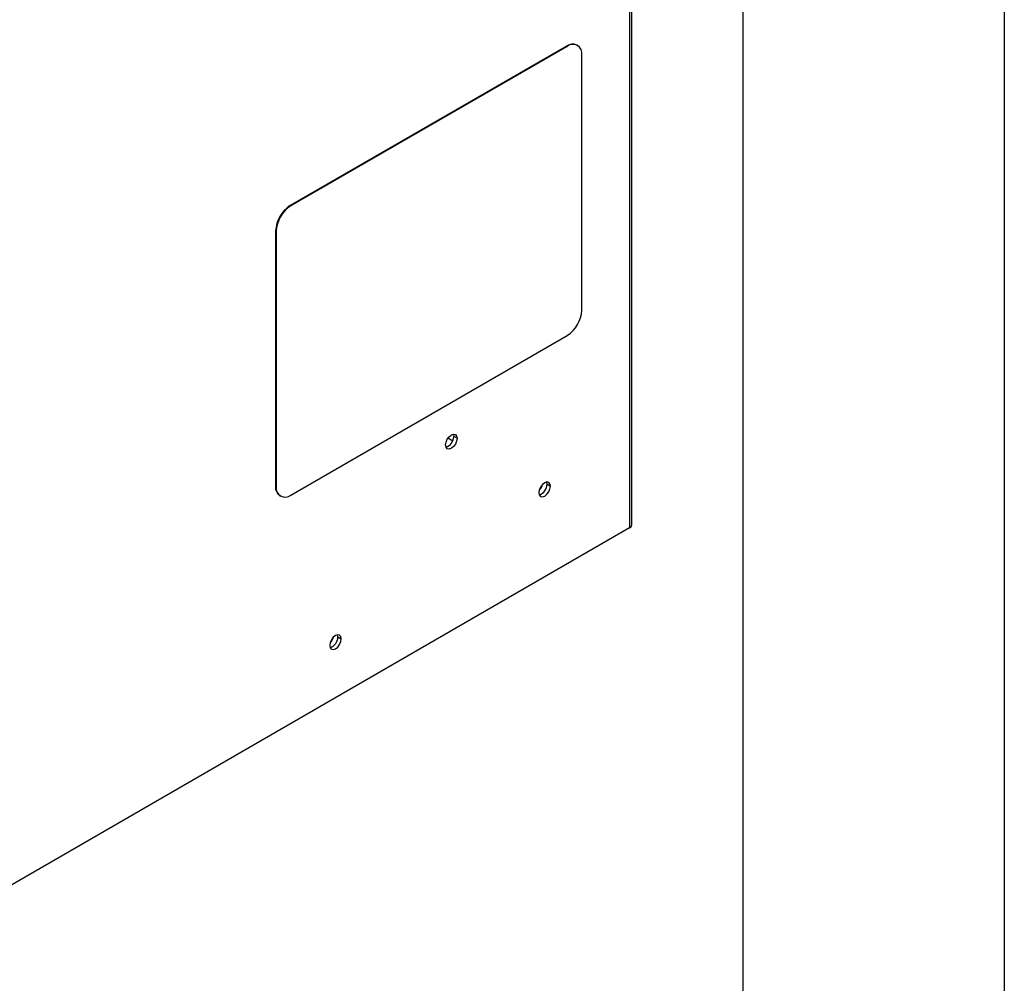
# Model space of a CAD drawing. Header units: millimetres. Extents: x 0 to 1956, y 0 to 1511.
# Tile 10 of 14: x 1788 to 1956, y 915 to 1078. Entities that reach past the tile are written whole.
import ezdxf

# ---------------------------------------------------------------- set-up
doc = ezdxf.new("R2010")
doc.units = ezdxf.units.MM
doc.header["$LTSCALE"] = 7
doc.layers.add('TEXT', color=140, linetype='Continuous', lineweight=25)

msp = doc.modelspace()

# ---------------------------------------------------------------- linework, layer by layer
at = {"color": 7, "linetype": 'Continuous'}
msp.add_line((1955.82, 1511.32), (1955.82, 0.02), dxfattribs=at)
for p, q in [((1892.07, 1275.07), (1892.07, 991.97)), ((1892.47, 992.52), (1892.47, 1275.63)), ((1881.37, 1073.93), (1834.35, 1046.79)), ((1881.47, 1073.87), (1834.45, 1046.73)), ((1881.37, 1073.93), (1881.47, 1073.87)), ((1883.22, 1074.05), (1883.12, 1074.1)), ((1883.95, 1029), (1883.95, 1072.44)), ((1834.35, 1046.79), (1834.45, 1046.73)), ((1831.88, 1042.5), (1831.98, 1042.44)), ((1831.88, 1042.5), (1831.88, 999.06)), ((1831.98, 1042.44), (1831.98, 999)), ((1834.45, 997.57), (1881.47, 1024.72)), ((1861.99, 1006.76), (1861.18, 1007.22)), ((1862.12, 1007.91), (1862.18, 1007.55)), ((1862.75, 1007.22), (1862.18, 1007.55)), ((1831.88, 999.06), (1831.98, 999)), ((1878.05, 999.43), (1877.99, 999.79)), ((1878.05, 999.43), (1878.62, 999.1)), ((1832.6, 997.46), (1832.7, 997.4)), ((1892.07, 991.97), (1765.16, 918.7)), ((1842.47, 973.44), (1842.4, 973.81)), ((1842.47, 973.44), (1843.03, 973.11))]:
    msp.add_line(p, q)
at = {"flags": 128}
for points in [[(1860.79, 1006.09), (1860.86, 1006.56), (1861.07, 1007.05), (1861.39, 1007.48), (1861.77, 1007.79), (1862.14, 1007.92), (1862.46, 1007.85), (1862.67, 1007.61), (1862.75, 1007.22)], [(1862.75, 1007.22), (1862.67, 1006.74), (1862.46, 1006.25), (1862.14, 1005.82), (1861.77, 1005.52), (1861.39, 1005.39), (1861.07, 1005.45), (1860.86, 1005.7), (1860.79, 1006.09)], [(1878.62, 999.1), (1878.54, 999.49), (1878.33, 999.73), (1878.01, 999.8), (1877.64, 999.67), (1877.26, 999.36), (1876.94, 998.93), (1876.73, 998.44), (1876.66, 997.97)], [(1876.66, 997.97), (1876.73, 997.58), (1876.94, 997.33), (1877.26, 997.27), (1877.64, 997.4), (1878.01, 997.7), (1878.33, 998.13), (1878.54, 998.62), (1878.62, 999.1)], [(1843.03, 973.11), (1842.96, 973.5), (1842.74, 973.75), (1842.43, 973.81), (1842.05, 973.68), (1841.68, 973.38), (1841.36, 972.95), (1841.15, 972.46), (1841.07, 971.98)], [(1841.07, 971.98), (1841.15, 971.59), (1841.36, 971.35), (1841.68, 971.28), (1842.05, 971.41), (1842.43, 971.72), (1842.74, 972.15), (1842.96, 972.64), (1843.03, 973.11)]]:
    msp.add_lwpolyline(points, dxfattribs=at)
for centre, radius, start, end in [((1882.4, 1072.5), 1.76, 65.6929, 125.6176), ((1882.44, 1072.69), 1.53, 350.786, 129.2033), ((1837.25, 1042.25), 5.38, 122.6055, 177.3945), ((1837.35, 1042.2), 5.38, 122.6055, 177.3945), ((1878.58, 1029.25), 5.38, 302.6055, 357.3945), ((1860.28, 1007.53), 1.9, 287.4191, 0.411), ((1833.54, 998.85), 1.68, 172.7442, 235.9436), ((1833.48, 998.76), 1.53, 170.786, 309.2033), ((1876.12, 999.44), 1.93, 288.0919, 359.7382), ((1875.46, 999.79), 1.87, 312.3417, 347.6637), ((1891.79, 992.59), 0.682, 294.3747, 354.3052), ((1839.88, 973.8), 1.87, 312.3417, 347.6637), ((1840.54, 973.45), 1.93, 288.0919, 359.7382)]:
    msp.add_arc(centre, radius, start, end)
at = {"layer": 'TEXT'}
msp.add_line((1911.35, 1466.85), (1911.35, 44.45), dxfattribs=at)

doc.saveas('drawing.dxf')
